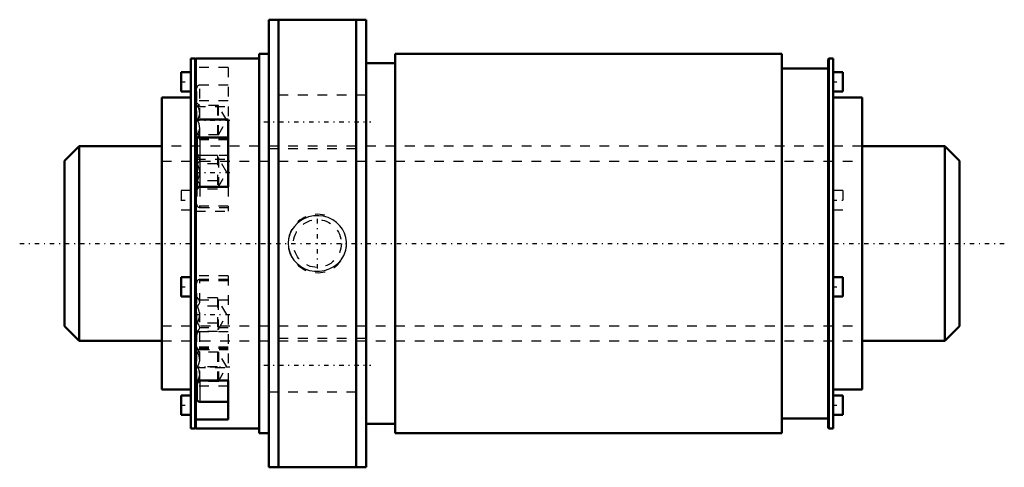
# Model space of a CAD drawing. Header units: millimetres. Extents: x -15 to 87, y -23 to 23.
import ezdxf

# ---------------------------------------------------------------- set-up
doc = ezdxf.new("R2010")
doc.units = ezdxf.units.MM
doc.linetypes.add('Center', pattern=[1.5, 0.45, -0.5, 0.05, -0.5])
doc.linetypes.add('Dashed', pattern=[2, 1, -1])
for name, color, linetype, lineweight in [('2d ConnectionPoints', 7, 'Continuous', 50), ('AM_0', 7, 'Continuous', 50), ('AM_4', 3, 'Continuous', 25), ('AM_5', 3, 'Continuous', 25), ('AM_7', 7, 'Center', 25), ('AM_9', 6, 'Dashed', 25)]:
    doc.layers.add(name, color=color, linetype=linetype, lineweight=lineweight)

# ---------------------------------------------------------------- blocks, each defined once
blk = doc.blocks.new('1_RR0130BLK2020_2_8Nut_0_in_BLK2020_2_8ZZG1_92LC3_0_1300_4')
at = {"layer": 'AM_0'}
for p, q in [((11, 23), (21, 23)), ((11, 23), (11, -23)), ((12, 23), (12, -23)), ((20, 23), (20, -23)), ((21, 23), (21, -23)), ((10, 19.5), (10, -19.5)), ((11, 19.5), (10, 19.5)), ((24, 19.5), (24, -19.5)), ((63.75, 19.5), (24, 19.5)), ((63.75, 19.5), (63.75, -19.5)), ((3, 19), (3, -19)), ((3.42, 19), (3, 19)), ((3.5, 18.92), (3.42, 19)), ((3.42, 19), (3.42, -19)), ((10, 19), (3.5, 19)), ((3.5, 19), (3.5, -19)), ((24, 18.52), (21, 18.52)), ((68.58, 19), (68.5, 18.92)), ((68.5, 18.92), (68.5, -18.93)), ((69, 19), (68.58, 19)), ((68.58, 19), (68.58, -19)), ((69, 19), (69, -19)), ((2, 17.61), (2, 15.61)), ((3, 17.61), (2, 17.61)), ((68.5, 18), (63.75, 18)), ((70, 17.61), (69, 17.61)), ((70, 17.61), (70, 15.61)), ((2, 15.61), (3, 15.61)), ((69, 15.61), (70, 15.61)), ((0, 15), (0, -15)), ((3, 15), (0, 15)), ((72, 15), (69, 15)), ((72, 15), (72, -15)), ((3.5, 12.75), (6.83, 12.75)), ((6.83, 5.82), (6.83, 12.75)), ((3.6, 10.61), (3.6, 5.82)), ((6.83, 10.91), (3.9, 10.91)), ((6.83, 5.82), (3.5, 5.82)), ((2, -3.45), (2, -5.45)), ((3, -3.45), (2, -3.45)), ((70, -3.45), (69, -3.45)), ((70, -3.45), (70, -5.45)), ((2, -5.45), (3, -5.45)), ((69, -5.45), (70, -5.45)), ((3.5, -14.09), (6.83, -14.09)), ((3.6, -14.09), (3.6, -15.97)), ((6.83, -18.09), (6.83, -14.09)), ((0, -15), (3, -15)), ((69, -15), (72, -15)), ((2, -15.61), (2, -17.61)), ((3, -15.61), (2, -15.61)), ((70, -15.61), (69, -15.61)), ((70, -15.61), (70, -17.61)), ((3.9, -16.27), (6.83, -16.27)), ((2, -17.61), (3, -17.61)), ((6.83, -18.09), (3.5, -18.09)), ((63.75, -18), (68.5, -18)), ((69, -17.61), (70, -17.61)), ((3, -19), (3.42, -19)), ((3.42, -19), (3.5, -18.93)), ((3.5, -19), (10, -19)), ((21, -18.52), (24, -18.52)), ((68.5, -18.93), (68.58, -19)), ((68.58, -19), (69, -19)), ((10, -19.5), (11, -19.5)), ((24, -19.5), (63.75, -19.5)), ((21, -23), (11, -23))]:
    blk.add_line(p, q, dxfattribs=at)
for centre, start, end in [((3.9, 10.61), 90, 180), ((3.9, -15.97), 180, 270)]:
    blk.add_arc(centre, 0.3, start, end, dxfattribs=at)
at = {"layer": 'AM_4'}
for p, q in [((3.65, 10.78), (3.5, 10.78)), ((3.9, 10.91), (3.9, 5.82)), ((3.9, -14.09), (3.9, -16.27)), ((3.6, -14.67), (3.5, -14.67))]:
    blk.add_line(p, q, dxfattribs=at)
at = {"layer": 'AM_5', "linetype": 'Dashed'}
blk.add_arc((16, 0), 3, 75, 15, dxfattribs=at)
at = {"layer": 'AM_7'}
for p, q in [((1.95, 16.61), (3.05, 16.61)), ((68.95, 16.61), (70.05, 16.61)), ((3.44, 12.67), (7, 12.67)), ((10.5, 12.5), (21.5, 12.5)), ((3.44, 7.31), (7, 7.31)), ((1.95, 4.45), (3.05, 4.45)), ((68.95, 4.45), (70.05, 4.45)), ((16, -2.58), (16, 2.58)), ((1.95, -4.45), (3.05, -4.45)), ((68.95, -4.45), (70.05, -4.45)), ((3.44, -7.31), (7, -7.31)), ((3.44, -12.67), (7, -12.67)), ((10.5, -12.5), (21.5, -12.5)), ((1.95, -16.61), (3.05, -16.61)), ((68.95, -16.61), (70.05, -16.61))]:
    blk.add_line(p, q, dxfattribs=at)
at = {"layer": 'AM_9'}
for p, q in [((6.83, 18.09), (3.5, 18.09)), ((6.83, 18.09), (6.83, 12.75)), ((6.83, 16.27), (3.9, 16.27)), ((3.9, 10.91), (3.9, 16.27)), ((3.6, 10.61), (3.6, 15.97)), ((21, 15.25), (11, 15.25)), ((6.83, 14.67), (3.5, 14.67)), ((3.9, 14.17), (3.6, 14.47)), ((3.5, 14.09), (6.83, 14.09)), ((5.82, 14.17), (3.67, 14.17)), ((5.72, 14.17), (5.72, 11.17)), ((6.69, 12.67), (5.82, 14.17)), ((5.82, 11.17), (5.82, 14.17)), ((5.72, 12.67), (3.67, 12.67)), ((5.82, 11.17), (6.69, 12.67)), ((3.6, 10.87), (3.9, 11.17)), ((5.82, 11.17), (3.67, 11.17)), ((6.83, 10.67), (3.5, 10.67)), ((6.83, 10.78), (3.65, 10.78)), ((72, 10), (0, 10)), ((3.67, 9.04), (3.6, 9.11)), ((11, 9.75), (21, 9.75)), ((3.5, 8.67), (6.83, 8.67)), ((5.72, 9.04), (3.67, 9.04)), ((5.72, 8.18), (3.67, 8.18)), ((3.9, 9.07), (6.83, 9.07)), ((5.72, 9.04), (5.72, 5.58)), ((5.82, 8.81), (5.72, 8.81)), ((5.82, 8.81), (5.82, 5.81)), ((6.69, 7.31), (5.82, 8.81)), ((5.82, 5.81), (6.69, 7.31)), ((5.72, 6.45), (3.67, 6.45)), ((2, 5.45), (2, 3.45)), ((3, 5.45), (2, 5.45)), ((3.6, 5.82), (3.6, 4.01)), ((3.6, 5.51), (3.67, 5.58)), ((5.72, 5.58), (3.67, 5.58)), ((3.9, 5.82), (3.9, 3.71)), ((5.72, 5.81), (5.82, 5.81)), ((6.83, 5.82), (6.83, 3.31)), ((70, 5.45), (69, 5.45)), ((70, 5.45), (70, 3.45)), ((2, 3.45), (3, 3.45)), ((6.83, 3.85), (3.5, 3.85)), ((3.5, 3.31), (6.83, 3.31)), ((3.9, 3.71), (6.83, 3.71)), ((69, 3.45), (70, 3.45)), ((6.83, -3.31), (3.5, -3.31)), ((6.83, -3.85), (3.5, -3.85)), ((3.6, -14.09), (3.6, -4.01)), ((6.83, -3.71), (3.9, -3.71)), ((3.9, -14.09), (3.9, -3.71)), ((6.83, -3.31), (6.83, -14.09)), ((6.83, -5.82), (3.5, -5.82)), ((3.67, -5.58), (3.6, -5.51)), ((5.72, -5.58), (3.67, -5.58)), ((5.72, -5.58), (5.72, -9.04)), ((5.82, -5.81), (5.72, -5.81)), ((6.69, -7.31), (5.82, -5.81)), ((5.82, -8.81), (5.82, -5.81)), ((5.72, -6.45), (3.67, -6.45)), ((5.82, -8.81), (6.69, -7.31)), ((6.83, -8.67), (3.5, -8.67)), ((3.6, -9.11), (3.67, -9.04)), ((5.72, -8.18), (3.67, -8.18)), ((5.72, -9.04), (3.67, -9.04)), ((6.83, -9.07), (3.9, -9.07)), ((5.72, -8.81), (5.82, -8.81)), ((0, -10), (72, -10)), ((21, -9.75), (11, -9.75)), ((6.83, -10.67), (3.5, -10.67)), ((6.83, -10.78), (3.5, -10.78)), ((3.9, -11.17), (3.6, -10.87)), ((3.9, -10.91), (6.83, -10.91)), ((5.82, -11.17), (3.67, -11.17)), ((5.72, -11.17), (5.72, -14.17)), ((5.82, -11.17), (5.82, -14.17)), ((6.69, -12.67), (5.82, -11.17)), ((3.5, -12.75), (6.83, -12.75)), ((5.72, -12.67), (3.67, -12.67)), ((5.82, -14.17), (6.69, -12.67)), ((3.6, -14.47), (3.9, -14.17)), ((5.82, -14.17), (3.67, -14.17)), ((6.83, -14.67), (3.6, -14.67)), ((11, -15.25), (21, -15.25))]:
    blk.add_line(p, q, dxfattribs=at)
for points in [[(3.67, 12.67), (3.82, 12.98), (3.9, 13.32), (3.89, 13.56), (3.83, 13.81), (3.67, 14.17)], [(3.67, 11.17), (3.82, 11.48), (3.9, 11.82), (3.89, 12.06), (3.83, 12.31), (3.67, 12.67)], [(3.67, 8.18), (3.82, 8.36), (3.9, 8.56), (3.89, 8.7), (3.83, 8.84), (3.67, 9.04)], [(3.67, 6.45), (3.79, 6.74), (3.88, 7.05), (3.9, 7.36), (3.85, 7.68), (3.76, 7.98), (3.67, 8.18)], [(3.67, 5.58), (3.82, 5.76), (3.9, 5.96), (3.89, 6.1), (3.83, 6.24), (3.67, 6.45)], [(13.93, 2.07), (13.63, 1.75), (13.38, 1.4), (13.17, 0.95), (13.04, 0.48), (13, 0.02), (13.04, -0.45), (13.15, -0.9), (13.34, -1.32), (13.59, -1.71), (13.91, -2.05), (14.29, -2.35), (14.71, -2.59), (15.19, -2.76), (15.69, -2.85), (16.21, -2.86), (16.72, -2.78), (17.22, -2.62), (17.68, -2.37), (18.09, -2.05), (18.44, -1.67), (18.7, -1.25), (18.89, -0.78), (18.98, -0.32), (19, 0.16), (18.93, 0.61), (18.79, 1.05), (18.58, 1.46), (18.31, 1.83), (17.96, 2.17), (17.57, 2.44), (17.12, 2.66), (16.64, 2.8), (16.13, 2.86), (15.61, 2.84), (15.1, 2.73), (14.61, 2.54), (14.25, 2.33), (13.93, 2.07)], [(3.67, -6.45), (3.82, -6.27), (3.9, -6.07), (3.89, -5.93), (3.83, -5.79), (3.67, -5.58)], [(3.67, -8.18), (3.79, -7.89), (3.88, -7.58), (3.9, -7.26), (3.85, -6.94), (3.76, -6.64), (3.67, -6.45)], [(3.67, -9.04), (3.82, -8.86), (3.9, -8.67), (3.89, -8.53), (3.83, -8.39), (3.67, -8.18)], [(3.67, -12.67), (3.82, -12.35), (3.9, -12.01), (3.89, -11.77), (3.83, -11.53), (3.67, -11.17)], [(3.67, -14.17), (3.82, -13.85), (3.9, -13.51), (3.89, -13.27), (3.83, -13.03), (3.67, -12.67)]]:
    blk.add_lwpolyline(points, dxfattribs=at)
blk.add_circle((16, 0), 2.46, dxfattribs=at)
for centre, start, end in [((3.9, 15.97), 90, 180), ((3.9, 9.37), 180, 270), ((3.9, 4.01), 180, 270), ((3.9, -4.01), 90, 180), ((3.9, -9.37), 90, 180), ((3.9, -10.61), 180, 270)]:
    blk.add_arc(centre, 0.3, start, end, dxfattribs=at)
blk = doc.blocks.new('2_ZZ0130BLK2020_2_80Shaft_0_in_BLK2020_2_8ZZG1_92LC3_0_1300_4')
at = {"layer": 'AM_0'}
for p, q in [((-8.5, 10), (-10, 8.5)), ((-8.5, 10), (-8.5, -10)), ((0, 10), (-8.5, 10)), ((80.5, 10), (72, 10)), ((80.5, 10), (80.5, -10)), ((82, 8.5), (80.5, 10)), ((-10, 8.5), (-10, -8.5)), ((82, 8.5), (82, -8.5)), ((-10, -8.5), (-8.5, -10)), ((80.5, -10), (82, -8.5)), ((-8.5, -10), (0, -10)), ((72, -10), (80.5, -10))]:
    blk.add_line(p, q, dxfattribs=at)
at = {"layer": 'AM_5', "linetype": 'Dashed'}
for p, q in [((0, 8.4665), (72, 8.4665)), ((0, -8.4665), (72, -8.4665))]:
    blk.add_line(p, q, dxfattribs=at)
at = {"layer": 'AM_7'}
blk.add_line((-14.6, 0), (86.6, 0), dxfattribs=at)
at = {"layer": 'AM_9'}
for p, q in [((72, 10), (0, 10)), ((0, -10), (72, -10))]:
    blk.add_line(p, q, dxfattribs=at)

msp = doc.modelspace()

# ---------------------------------------------------------------- linework, layer by layer
at = {"layer": '2d ConnectionPoints'}
msp.add_point((0, 0), dxfattribs=at)

# ---------------------------------------------------------------- block references
for name in ['1_RR0130BLK2020_2_8Nut_0_in_BLK2020_2_8ZZG1_92LC3_0_1300_4', '2_ZZ0130BLK2020_2_80Shaft_0_in_BLK2020_2_8ZZG1_92LC3_0_1300_4']:
    msp.add_blockref(name, (0, 0))

doc.saveas('drawing.dxf')
